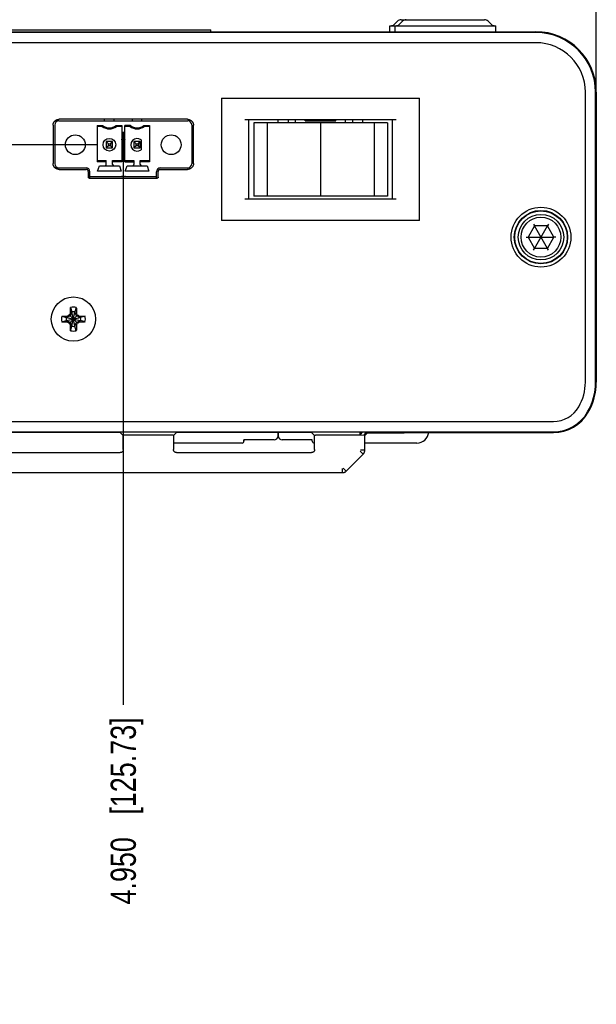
# Model space of a CAD drawing. Header units: inches. Extents: x 0 to 34, y 0 to 22.
# Tile 17 of 80: x 17.3 to 20.2, y 14.6 to 19.5. Entities that reach past the tile are written whole.
import ezdxf

# ---------------------------------------------------------------- set-up
doc = ezdxf.new("R2010")
doc.units = ezdxf.units.IN
doc.header["$LTSCALE"] = 1.87
doc.header["$MEASUREMENT"] = 0
doc.layers.get('0').update_dxf_attribs({"linetype": 'CONTINUOUS'})
doc.layers.add('DIMENSIONS', color=7, linetype='CONTINUOUS')
doc.styles.get("Standard").update_dxf_attribs({"font": 'txt', "width": 0.8})
doc.dimstyles.new('DIMSTYLE_1', dxfattribs={"dimtxt": 0.125, "dimasz": 0.18, "dimexe": 0.18, "dimexo": 0.0625, "dimgap": 0.09, "dimtad": 0, "dimtih": 1, "dimtoh": 1, "dimdec": 3, "dimzin": 4, "dimdsep": 46, "dimtxsty": 'STANDARD', "dimblk": '_FILLED', "dimblk1": '_FILLED', "dimblk2": '_FILLED', "dimcen": 0.09, "dimadec": 0, "dimazin": 0, "dimtp": 0.01, "dimtm": 0.01, "dimtfac": 1, "dimtdec": 3, "dimtofl": 0, "dimtmove": 0, "dimatfit": 3, "dimldrblk": '_FILLED', "dimfxl": 1, "dimtolj": 1, "dimtzin": 4, "dimarcsym": 0})
doc.dimstyles.new('DIMSTYLE_2', dxfattribs={"dimtxt": 0.125, "dimasz": 0.18, "dimexe": 0.18, "dimexo": 0.0625, "dimgap": 0.09, "dimtad": 0, "dimtih": 1, "dimtoh": 1, "dimdec": 3, "dimzin": 4, "dimdsep": 46, "dimtxsty": 'STANDARD', "dimblk": '_FILLED', "dimblk1": '_FILLED', "dimblk2": '_FILLED', "dimcen": 0.09, "dimadec": 0, "dimazin": 0, "dimtp": 0.01, "dimtm": 0.01, "dimtfac": 1, "dimtdec": 3, "dimtofl": 0, "dimtmove": 0, "dimatfit": 3, "dimldrblk": '_FILLED', "dimfxl": 1, "dimtolj": 1, "dimtzin": 4, "dimarcsym": 0})

# ---------------------------------------------------------------- blocks, each defined once
blk = doc.blocks.new('*D23')
at = {"layer": 'DIMENSIONS', "color": 2, "linetype": 'CONTINUOUS'}
for p, q in [((12.4111, 18.9244), (12.1645, 18.9244)), ((12.5664, 18.8419), (12.4111, 18.9244)), ((17.6706, 18.8419), (12.5664, 18.8419))]:
    blk.add_line(p, q, dxfattribs=at)
at = {"layer": 'DIMENSIONS', "color": 2, "linetype": 'CONTINUOUS', "insert": (12.102, 18.9869), "char_height": 0.125, "width": 1.225, "attachment_point": 3, "line_spacing_factor": 0.9}
blk.add_mtext('.561{\\Ftxt.shx;\\W1.000000;\\H0.125000; }[14.25]', dxfattribs=at)
blk = doc.blocks.new('_FILLED')
at = {"color": 0, "linetype": 'BYBLOCK'}
blk.add_solid([(0, 0), (-1, 0.174), (-1, -0.174)], dxfattribs=at)
blk = doc.blocks.new('*D26')
at = {"layer": 'DIMENSIONS', "color": 2, "linetype": 'CONTINUOUS'}
blk.add_line((17.802, 18.9057), (17.802, 16.0605), dxfattribs=at)
at = {"layer": 'DIMENSIONS', "color": 2, "linetype": 'CONTINUOUS', "insert": (17.7395, 15.998), "char_height": 0.125, "width": 1.425, "attachment_point": 3, "rotation": 90, "line_spacing_factor": 0.9}
blk.add_mtext('4.950{\\Ftxt.shx;\\W1.000000;\\H0.125000; }[125.73]', dxfattribs=at)
blk = doc.blocks.new('*D27')
at = {"layer": 'DIMENSIONS', "color": 2, "linetype": 'CONTINUOUS'}
for p, q in [((12.852, 18.4455), (12.852, 20.278)), ((20.152, 18.4455), (20.152, 20.278)), ((12.852, 20.153), (15.3885, 20.153)), ((20.152, 20.153), (17.1385, 20.153))]:
    blk.add_line(p, q, dxfattribs=at)
at = {"layer": 'DIMENSIONS', "color": 2, "linetype": 'CONTINUOUS', "xscale": 0.18, "yscale": 0.18, "zscale": 0.18, "rotation": 180}
blk.add_blockref('_FILLED', (12.852, 20.153), dxfattribs=at)
at = {"layer": 'DIMENSIONS', "color": 2, "linetype": 'CONTINUOUS', "xscale": 0.18, "yscale": 0.18, "zscale": 0.18}
blk.add_blockref('_FILLED', (20.152, 20.153), dxfattribs=at)
at = {"layer": 'DIMENSIONS', "color": 2, "linetype": 'CONTINUOUS', "insert": (16.2635, 20.2155), "char_height": 0.125, "width": 1.625, "attachment_point": 2, "line_spacing_factor": 0.9}
blk.add_mtext('(7.300{\\Ftxt.shx;\\W1.000000;\\H0.125000; }[185.42])', dxfattribs=at)

msp = doc.modelspace()

# ---------------------------------------------------------------- linework, layer by layer
at = {"color": 7, "linetype": 'CONTINUOUS'}
for p, q in [((19.1823, 19.463), (19.5966, 19.463)), ((19.127, 19.433), (19.652, 19.433)), ((19.127, 19.403), (19.127, 19.433)), ((19.1646, 19.4556), (19.1493, 19.4403)), ((19.152, 19.403), (19.152, 19.433)), ((19.1896, 19.4556), (19.1743, 19.4403)), ((19.6143, 19.4556), (19.6296, 19.4403)), ((19.652, 19.403), (19.652, 19.433)), ((13.152, 19.403), (19.852, 19.403)), ((19.852, 19.3995), (13.152, 19.3995)), ((14.767, 19.413), (18.237, 19.413)), ((18.237, 19.403), (18.237, 19.413)), ((19.852, 19.3486), (13.152, 19.3486)), ((18.29, 19.0725), (19.274, 19.0725)), ((18.29, 19.0725), (18.29, 18.4655)), ((19.274, 18.4655), (19.274, 19.0725)), ((20.0976, 17.663), (20.0976, 19.103)), ((20.1485, 17.663), (20.1485, 19.103)), ((20.152, 19.103), (20.152, 17.663)), ((17.4532, 18.9385), (17.4532, 18.7491)), ((17.4614, 18.9403), (17.4614, 18.7474)), ((17.4811, 18.96), (18.1228, 18.96)), ((18.1211, 18.9682), (17.4828, 18.9682)), ((17.672, 18.9377), (17.6994, 18.9377)), ((17.672, 18.9377), (17.672, 18.7578)), ((17.6976, 18.9324), (17.672, 18.9324)), ((17.7094, 18.96), (17.7094, 18.9682)), ((17.7567, 18.96), (17.7567, 18.9682)), ((17.7667, 18.9377), (17.7941, 18.9377)), ((17.7941, 18.9324), (17.7685, 18.9324)), ((17.7941, 18.9377), (17.7941, 18.7578)), ((17.8372, 18.9377), (17.8098, 18.9377)), ((17.8098, 18.7578), (17.8098, 18.9377)), ((17.8354, 18.9324), (17.8098, 18.9324)), ((17.8472, 18.96), (17.8472, 18.9682)), ((17.8945, 18.96), (17.8945, 18.9682)), ((17.9045, 18.9377), (17.9319, 18.9377)), ((17.9319, 18.9324), (17.9063, 18.9324)), ((17.9319, 18.9377), (17.9319, 18.7578)), ((18.1425, 18.9403), (18.1425, 18.7474)), ((18.1507, 18.7491), (18.1507, 18.9385)), ((18.406, 18.9665), (19.158, 18.9665)), ((18.426, 18.5715), (18.426, 18.9665)), ((19.114, 18.951), (18.45, 18.951)), ((18.45, 18.951), (18.45, 18.586)), ((18.5171, 18.951), (18.5171, 18.586)), ((18.572, 18.951), (18.572, 18.9665)), ((18.622, 18.951), (18.622, 18.9665)), ((18.658, 18.951), (18.658, 18.9665)), ((18.706, 18.96), (18.706, 18.9665)), ((18.706, 18.96), (18.858, 18.96)), ((18.757, 18.96), (18.757, 18.9665)), ((18.7825, 18.951), (18.7825, 18.586)), ((18.807, 18.96), (18.807, 18.9665)), ((18.858, 18.96), (18.858, 18.9665)), ((18.906, 18.951), (18.906, 18.9665)), ((18.942, 18.951), (18.942, 18.9665)), ((18.992, 18.951), (18.992, 18.9665)), ((19.0481, 18.951), (19.0481, 18.586)), ((19.114, 18.951), (19.114, 18.586)), ((19.138, 18.9665), (19.138, 18.5715)), ((17.7488, 18.8576), (17.7173, 18.8576)), ((17.7173, 18.8576), (17.7173, 18.8261)), ((17.7173, 18.8576), (17.7279, 18.8471)), ((17.7279, 18.8367), (17.7173, 18.8261)), ((17.7279, 18.8471), (17.7383, 18.8471)), ((17.7279, 18.8367), (17.7279, 18.8471)), ((17.7383, 18.8367), (17.7279, 18.8367)), ((17.7383, 18.8471), (17.7488, 18.8576)), ((17.7383, 18.8471), (17.7383, 18.8367)), ((17.7488, 18.8261), (17.7383, 18.8367)), ((17.7488, 18.8261), (17.7488, 18.8576)), ((17.7946, 18.8694), (17.8093, 18.8694)), ((17.802, 18.8419), (17.7946, 18.8694)), ((17.8093, 18.8694), (17.802, 18.8419)), ((17.8866, 18.8576), (17.8551, 18.8576)), ((17.8551, 18.8576), (17.8551, 18.8261)), ((17.8551, 18.8576), (17.8657, 18.8471)), ((17.8657, 18.8367), (17.8551, 18.8261)), ((17.8657, 18.8471), (17.876, 18.8471)), ((17.8657, 18.8367), (17.8657, 18.8471)), ((17.876, 18.8367), (17.8657, 18.8367)), ((17.876, 18.8471), (17.8866, 18.8576)), ((17.876, 18.8471), (17.876, 18.8367)), ((17.8866, 18.8261), (17.876, 18.8367)), ((17.8866, 18.8261), (17.8866, 18.8576)), ((17.8905, 18.8664), (17.8905, 18.8173)), ((17.7173, 18.8261), (17.7488, 18.8261)), ((17.8551, 18.8261), (17.8866, 18.8261)), ((17.672, 18.7631), (17.7173, 18.7631)), ((17.7173, 18.7578), (17.672, 18.7578)), ((17.6744, 18.71), (17.6836, 18.7367)), ((17.6836, 18.7367), (17.7825, 18.7367)), ((17.7173, 18.7446), (17.7173, 18.7631)), ((17.7488, 18.7631), (17.7941, 18.7631)), ((17.7488, 18.7446), (17.7488, 18.7631)), ((17.7941, 18.7578), (17.7488, 18.7578)), ((17.7825, 18.7367), (17.7917, 18.71)), ((17.8098, 18.7631), (17.8551, 18.7631)), ((17.8098, 18.7578), (17.8551, 18.7578)), ((17.8122, 18.71), (17.8214, 18.7367)), ((17.8214, 18.7367), (17.9203, 18.7367)), ((17.8551, 18.7631), (17.8551, 18.7446)), ((17.8866, 18.7631), (17.9319, 18.7631)), ((17.8866, 18.7446), (17.8866, 18.7631)), ((17.9319, 18.7578), (17.8866, 18.7578)), ((17.9203, 18.7367), (17.9295, 18.71)), ((17.4811, 18.7277), (17.6169, 18.7277)), ((17.4828, 18.7194), (17.6184, 18.7194)), ((17.6284, 18.7094), (17.6284, 18.6811)), ((17.6366, 18.6761), (17.6366, 18.708)), ((17.6366, 18.6844), (17.9673, 18.6844)), ((17.7917, 18.71), (17.6744, 18.71)), ((17.7941, 18.6883), (17.7941, 18.6844)), ((17.8098, 18.6883), (17.8098, 18.6844)), ((17.9295, 18.71), (17.8122, 18.71)), ((17.9673, 18.6761), (17.9673, 18.708)), ((17.9755, 18.6811), (17.9755, 18.7094)), ((17.9855, 18.7194), (18.1211, 18.7194)), ((17.987, 18.7277), (18.1228, 18.7277)), ((17.6334, 18.6761), (17.9705, 18.6761)), ((19.114, 18.586), (18.45, 18.586)), ((19.158, 18.5715), (18.406, 18.5715)), ((19.274, 18.4655), (18.29, 18.4655)), ((19.8449, 18.4385), (19.8128, 18.383)), ((19.8401, 18.4469), (19.8449, 18.4385)), ((19.909, 18.4385), (19.8449, 18.4385)), ((19.8449, 18.3274), (19.909, 18.4385)), ((19.909, 18.3274), (19.8449, 18.4385)), ((19.9138, 18.4469), (19.909, 18.4385)), ((19.9411, 18.383), (19.909, 18.4385)), ((19.8032, 18.383), (19.8128, 18.383)), ((19.8128, 18.383), (19.9411, 18.383)), ((19.8128, 18.383), (19.8449, 18.3274)), ((19.909, 18.3274), (19.9411, 18.383)), ((19.9507, 18.383), (19.9411, 18.383)), ((19.8401, 18.3191), (19.8449, 18.3274)), ((19.909, 18.3274), (19.8449, 18.3274)), ((19.9138, 18.3191), (19.909, 18.3274)), ((17.5314, 17.9947), (17.5341, 17.9963)), ((17.5341, 17.9963), (17.5357, 17.999)), ((17.5748, 17.9556), (17.5341, 17.9963)), ((17.5341, 17.9556), (17.5748, 17.9963)), ((17.5472, 18.0085), (17.5379, 17.9925)), ((17.5392, 18.005), (17.5472, 18.0085)), ((17.5402, 18.0334), (17.5472, 18.0114)), ((17.5472, 18.0114), (17.5472, 18.0085)), ((17.5472, 17.9406), (17.5617, 18.0114)), ((17.5617, 17.9406), (17.5472, 18.0114)), ((17.5472, 17.9435), (17.5617, 18.0085)), ((17.5617, 17.9435), (17.5472, 18.0085)), ((17.5687, 18.0334), (17.5617, 18.0114)), ((17.5617, 18.0085), (17.5617, 18.0114)), ((17.5617, 18.0085), (17.5697, 18.005)), ((17.571, 17.9925), (17.5617, 18.0085)), ((17.5732, 17.999), (17.5748, 17.9963)), ((17.5748, 17.9963), (17.5775, 17.9947)), ((17.497, 17.9902), (17.5191, 17.9833)), ((17.497, 17.9617), (17.5191, 17.9687)), ((17.5191, 17.9687), (17.5899, 17.9833)), ((17.522, 17.9833), (17.5191, 17.9833)), ((17.5191, 17.9833), (17.5899, 17.9687)), ((17.5191, 17.9687), (17.522, 17.9687)), ((17.5379, 17.9925), (17.522, 17.9833)), ((17.522, 17.9833), (17.5254, 17.9912)), ((17.522, 17.9687), (17.5869, 17.9833)), ((17.522, 17.9833), (17.5869, 17.9687)), ((17.522, 17.9687), (17.5379, 17.9595)), ((17.5254, 17.9607), (17.522, 17.9687)), ((17.5341, 17.9556), (17.5314, 17.9572)), ((17.5357, 17.9529), (17.5341, 17.9556)), ((17.5379, 17.9595), (17.5472, 17.9435)), ((17.5392, 17.947), (17.5472, 17.9435)), ((17.5617, 17.9435), (17.571, 17.9595)), ((17.5697, 17.947), (17.5617, 17.9435)), ((17.5869, 17.9833), (17.571, 17.9925)), ((17.571, 17.9595), (17.5869, 17.9687)), ((17.5748, 17.9556), (17.5732, 17.9529)), ((17.5775, 17.9572), (17.5748, 17.9556)), ((17.5835, 17.9912), (17.5869, 17.9833)), ((17.5869, 17.9687), (17.5835, 17.9607)), ((17.5899, 17.9833), (17.5869, 17.9833)), ((17.5869, 17.9687), (17.5899, 17.9687)), ((17.6119, 17.9902), (17.5899, 17.9833)), ((17.6119, 17.9617), (17.5899, 17.9687)), ((17.5402, 17.9185), (17.5472, 17.9406)), ((17.5472, 17.9435), (17.5472, 17.9406)), ((17.5617, 17.9406), (17.5617, 17.9435)), ((17.5687, 17.9185), (17.5617, 17.9406)), ((13.0654, 17.4673), (19.9386, 17.4673)), ((13.0654, 17.4165), (19.9386, 17.4165)), ((17.7875, 17.413), (17.1164, 17.413)), ((17.7872, 17.4132), (17.7893, 17.4153)), ((17.8022, 17.3982), (17.7872, 17.4132)), ((17.8193, 17.4158), (18.0346, 17.4158)), ((18.0517, 17.3982), (18.0667, 17.4132)), ((18.0646, 17.4153), (18.0667, 17.4132)), ((18.7372, 17.413), (18.0664, 17.413)), ((18.571, 17.413), (18.571, 17.396)), ((18.571, 17.396), (18.571, 17.413)), ((18.5719, 17.396), (18.5719, 17.413)), ((18.737, 17.4132), (18.7391, 17.4153)), ((18.7522, 17.398), (18.737, 17.4132)), ((18.7693, 17.4158), (18.9781, 17.4158)), ((18.9781, 17.4006), (18.9781, 17.4158)), ((18.9781, 17.4158), (18.9909, 17.4158)), ((18.9802, 17.4005), (18.9909, 17.4158)), ((18.9909, 17.4158), (19.0095, 17.4154)), ((18.9988, 17.4002), (19.0095, 17.4154)), ((18.9997, 17.4), (19.015, 17.4152)), ((19.0016, 17.3981), (19.0168, 17.4134)), ((19.0095, 17.4154), (19.015, 17.4152)), ((19.015, 17.4152), (19.0168, 17.4134)), ((19.0153, 17.4117), (19.1979, 17.4117)), ((19.0165, 17.413), (19.9386, 17.413)), ((17.8022, 17.3982), (17.8043, 17.4003)), ((17.8022, 17.3277), (17.8022, 17.3982)), ((17.8193, 17.4008), (18.0346, 17.4008)), ((18.0496, 17.4003), (18.0517, 17.3982)), ((18.0517, 17.3982), (18.0517, 17.3277)), ((18.3919, 17.3606), (18.0517, 17.3606)), ((18.5513, 17.3763), (18.4017, 17.3763)), ((18.4017, 17.3763), (18.4017, 17.3704)), ((18.4017, 17.3704), (18.4017, 17.3763)), ((18.4017, 17.3704), (18.4017, 17.3704)), ((18.571, 17.396), (18.571, 17.396)), ((18.7412, 17.3763), (18.5916, 17.3763)), ((18.7412, 17.3704), (18.7412, 17.3763)), ((18.7522, 17.3606), (18.751, 17.3606)), ((18.7522, 17.398), (18.7543, 17.4001)), ((18.7522, 17.3277), (18.7522, 17.398)), ((18.7693, 17.4006), (18.9781, 17.4006)), ((18.9781, 17.4006), (18.9802, 17.4005)), ((18.9802, 17.4005), (18.9988, 17.4002)), ((18.9988, 17.4002), (18.9997, 17.4)), ((18.9997, 17.4), (19.0016, 17.3981)), ((19.0016, 17.3981), (19.0059, 17.4024)), ((19.0016, 17.3981), (19.0016, 17.3981)), ((19.0016, 17.3235), (19.0016, 17.3981)), ((19.2609, 17.3606), (19.0016, 17.3606)), ((17.1167, 17.3127), (17.7872, 17.3127)), ((17.7877, 17.3127), (17.7872, 17.3127)), ((17.7883, 17.3127), (17.7877, 17.3127)), ((17.7888, 17.3128), (17.7883, 17.3127)), ((17.7894, 17.3129), (17.7888, 17.3128)), ((17.7899, 17.3129), (17.7894, 17.3129)), ((17.7904, 17.3131), (17.7899, 17.3129)), ((17.791, 17.3132), (17.7904, 17.3131)), ((17.7915, 17.3133), (17.791, 17.3132)), ((17.792, 17.3135), (17.7915, 17.3133)), ((17.7925, 17.3137), (17.792, 17.3135)), ((17.7941, 17.3144), (17.7936, 17.3141)), ((17.7946, 17.3146), (17.7941, 17.3144)), ((17.795, 17.3149), (17.7945, 17.3146)), ((17.7955, 17.3152), (17.795, 17.3149)), ((17.7959, 17.3155), (17.7955, 17.3152)), ((17.7964, 17.3158), (17.7959, 17.3155)), ((17.7968, 17.3162), (17.7964, 17.3158)), ((17.7972, 17.3165), (17.7968, 17.3162)), ((17.7976, 17.3169), (17.7972, 17.3165)), ((17.798, 17.3173), (17.7976, 17.3169)), ((17.7984, 17.3177), (17.798, 17.3173)), ((17.7988, 17.3181), (17.7984, 17.3177)), ((17.7991, 17.3186), (17.7988, 17.3181)), ((17.7994, 17.319), (17.7991, 17.3185)), ((17.7997, 17.3194), (17.7994, 17.319)), ((17.8, 17.3199), (17.7997, 17.3194)), ((17.8003, 17.3204), (17.8, 17.3199)), ((17.8006, 17.3209), (17.8003, 17.3204)), ((17.8008, 17.3214), (17.8006, 17.3209)), ((17.801, 17.3219), (17.8008, 17.3214)), ((17.8016, 17.3234), (17.8014, 17.3229)), ((17.8017, 17.324), (17.8016, 17.3234)), ((17.8019, 17.3245), (17.8017, 17.3239)), ((17.802, 17.325), (17.8019, 17.3245)), ((17.8021, 17.3256), (17.802, 17.325)), ((17.8022, 17.3267), (17.8021, 17.3261)), ((17.8021, 17.3261), (17.8021, 17.3256)), ((17.8022, 17.3277), (17.8022, 17.3272)), ((17.8022, 17.3272), (17.8022, 17.3267)), ((18.0517, 17.3272), (18.0517, 17.3277)), ((18.0517, 17.3267), (18.0517, 17.3272)), ((18.0518, 17.3261), (18.0517, 17.3267)), ((18.0518, 17.3256), (18.0518, 17.3261)), ((18.0519, 17.325), (18.0518, 17.3256)), ((18.052, 17.3245), (18.0519, 17.325)), ((18.0522, 17.3239), (18.052, 17.3245)), ((18.0523, 17.3234), (18.0522, 17.324)), ((18.0525, 17.3229), (18.0523, 17.3234)), ((18.0527, 17.3224), (18.0525, 17.3229)), ((18.0533, 17.3209), (18.0531, 17.3214)), ((18.0536, 17.3204), (18.0533, 17.3209)), ((18.0539, 17.3199), (18.0536, 17.3204)), ((18.0542, 17.3194), (18.0539, 17.3199)), ((18.0545, 17.319), (18.0542, 17.3194)), ((18.0548, 17.3185), (18.0545, 17.319)), ((18.0552, 17.3181), (18.0548, 17.3186)), ((18.0555, 17.3177), (18.0551, 17.3181)), ((18.0559, 17.3173), (18.0555, 17.3177)), ((18.0563, 17.3169), (18.0559, 17.3173)), ((18.0567, 17.3165), (18.0563, 17.3169)), ((18.0571, 17.3162), (18.0567, 17.3165)), ((18.0575, 17.3158), (18.0571, 17.3162)), ((18.058, 17.3155), (18.0575, 17.3158)), ((18.0584, 17.3152), (18.058, 17.3155)), ((18.0589, 17.3149), (18.0584, 17.3152)), ((18.0594, 17.3146), (18.0589, 17.3149)), ((18.0598, 17.3144), (18.0594, 17.3146)), ((18.0603, 17.3141), (18.0598, 17.3144)), ((18.0608, 17.3139), (18.0603, 17.3141)), ((18.0624, 17.3133), (18.0619, 17.3135)), ((18.0629, 17.3132), (18.0624, 17.3133)), ((18.0635, 17.3131), (18.0629, 17.3132)), ((18.064, 17.3129), (18.0635, 17.3131)), ((18.0646, 17.3129), (18.064, 17.3129)), ((18.0651, 17.3128), (18.0645, 17.3129)), ((18.0656, 17.3127), (18.0651, 17.3128)), ((18.0662, 17.3127), (18.0656, 17.3127)), ((18.0667, 17.3127), (18.0662, 17.3127)), ((18.0667, 17.3127), (18.7372, 17.3127)), ((18.7377, 17.3127), (18.7372, 17.3127)), ((18.7383, 17.3127), (18.7377, 17.3127)), ((18.7388, 17.3128), (18.7383, 17.3127)), ((18.7394, 17.3129), (18.7388, 17.3128)), ((18.7399, 17.3129), (18.7394, 17.3129)), ((18.7404, 17.3131), (18.7399, 17.3129)), ((18.741, 17.3132), (18.7404, 17.3131)), ((18.7415, 17.3133), (18.741, 17.3132)), ((18.742, 17.3135), (18.7415, 17.3133)), ((18.7425, 17.3137), (18.742, 17.3135)), ((18.7441, 17.3144), (18.7436, 17.3141)), ((18.7446, 17.3146), (18.7441, 17.3144)), ((18.745, 17.3149), (18.7445, 17.3146)), ((18.7455, 17.3152), (18.745, 17.3149)), ((18.7459, 17.3155), (18.7455, 17.3152)), ((18.7464, 17.3158), (18.7459, 17.3155)), ((18.7468, 17.3162), (18.7464, 17.3158)), ((18.7472, 17.3165), (18.7468, 17.3162)), ((18.7476, 17.3169), (18.7472, 17.3165)), ((18.748, 17.3173), (18.7476, 17.3169)), ((18.7484, 17.3177), (18.748, 17.3173)), ((18.7488, 17.3181), (18.7484, 17.3177)), ((18.7491, 17.3186), (18.7488, 17.3181)), ((18.7494, 17.319), (18.7491, 17.3185)), ((18.7497, 17.3194), (18.7494, 17.319)), ((18.75, 17.3199), (18.7497, 17.3194)), ((18.7503, 17.3204), (18.75, 17.3199)), ((18.7506, 17.3209), (18.7503, 17.3204)), ((18.7508, 17.3214), (18.7506, 17.3209)), ((18.751, 17.3219), (18.7508, 17.3214)), ((18.7516, 17.3234), (18.7514, 17.3229)), ((18.7517, 17.324), (18.7516, 17.3234)), ((18.7519, 17.3245), (18.7517, 17.3239)), ((18.752, 17.325), (18.7519, 17.3245)), ((18.7521, 17.3256), (18.752, 17.325)), ((18.7522, 17.3267), (18.7521, 17.3261)), ((18.7521, 17.3261), (18.7521, 17.3256)), ((18.7522, 17.3277), (18.7522, 17.3272)), ((18.7522, 17.3272), (18.7522, 17.3267)), ((18.9917, 17.3072), (18.9786, 17.3204)), ((18.9988, 17.3243), (18.9802, 17.3243)), ((18.9977, 17.3101), (18.9981, 17.3107)), ((18.9981, 17.3107), (18.9985, 17.3114)), ((18.9985, 17.3114), (18.9988, 17.3121)), ((18.9988, 17.3121), (18.9992, 17.3128)), ((18.9992, 17.3128), (18.9995, 17.3136)), ((18.9995, 17.3135), (18.9998, 17.3143)), ((18.9998, 17.3143), (19.0001, 17.315)), ((19.0001, 17.315), (19.0004, 17.3158)), ((19.0004, 17.3158), (19.0006, 17.3165)), ((19.0006, 17.3165), (19.0008, 17.3173)), ((19.0008, 17.3173), (19.001, 17.3181)), ((19.001, 17.3181), (19.0011, 17.3188)), ((19.0011, 17.3188), (19.0013, 17.3196)), ((19.0013, 17.3196), (19.0014, 17.3204)), ((19.0014, 17.3204), (19.0015, 17.3212)), ((19.0015, 17.3212), (19.0015, 17.322)), ((18.9091, 17.2207), (18.9942, 17.3058)), ((18.9947, 17.3063), (18.9947, 17.3063)), ((18.9953, 17.3069), (18.9958, 17.3075)), ((18.9958, 17.3075), (18.9963, 17.3081)), ((18.9963, 17.3081), (18.9968, 17.3088)), ((18.9968, 17.3087), (18.9972, 17.3094)), ((18.9972, 17.3094), (18.9977, 17.3101)), ((14.1125, 17.2134), (18.8914, 17.2134)), ((18.8907, 17.2161), (18.8907, 17.2347)), ((18.8914, 17.2134), (18.8921, 17.2134)), ((18.8921, 17.2134), (18.8929, 17.2134)), ((18.8929, 17.2134), (18.8937, 17.2135)), ((18.8937, 17.2135), (18.8945, 17.2135)), ((18.8945, 17.2135), (18.8953, 17.2137)), ((18.9077, 17.2232), (18.8946, 17.2363)), ((18.8953, 17.2137), (18.8961, 17.2138)), ((18.8961, 17.2138), (18.8969, 17.2139)), ((18.8968, 17.2139), (18.8976, 17.2141)), ((18.8976, 17.2141), (18.8984, 17.2143)), ((18.8984, 17.2143), (18.8992, 17.2146)), ((18.8991, 17.2146), (18.8999, 17.2148)), ((18.8999, 17.2148), (18.9006, 17.2151)), ((18.9006, 17.2151), (18.9014, 17.2154)), ((18.9014, 17.2154), (18.9021, 17.2157)), ((18.9021, 17.2157), (18.9028, 17.2161)), ((18.9028, 17.2161), (18.9035, 17.2165)), ((18.9035, 17.2165), (18.9042, 17.2168)), ((18.9042, 17.2168), (18.9049, 17.2173)), ((18.9049, 17.2173), (18.9055, 17.2177)), ((18.9055, 17.2177), (18.9062, 17.2182)), ((18.9062, 17.2182), (18.9068, 17.2186)), ((18.9068, 17.2186), (18.9074, 17.2191)), ((18.9074, 17.2191), (18.908, 17.2196)), ((18.9086, 17.2202), (18.9091, 17.2207))]:
    msp.add_line(p, q, dxfattribs=at)
for points in [[(17.4532, 18.9385), (17.4532, 18.9394), (17.4532, 18.9403), (17.4533, 18.9412), (17.4534, 18.9421), (17.4535, 18.943), (17.4537, 18.9439), (17.4538, 18.9448), (17.4541, 18.9457), (17.4543, 18.9466), (17.4545, 18.9475), (17.4548, 18.9484), (17.4552, 18.9492), (17.4555, 18.9501), (17.4559, 18.9509), (17.4563, 18.9517), (17.4567, 18.9525), (17.4571, 18.9533), (17.4576, 18.9541), (17.4581, 18.9549), (17.4586, 18.9557), (17.4592, 18.9564), (17.4597, 18.9571), (17.4603, 18.9578), (17.4609, 18.9585), (17.4615, 18.9592), (17.4622, 18.9598), (17.4629, 18.9605), (17.4635, 18.9611), (17.4643, 18.9617), (17.465, 18.9622), (17.4657, 18.9628), (17.4665, 18.9633), (17.4672, 18.9638), (17.468, 18.9642), (17.4688, 18.9647), (17.4696, 18.9651), (17.4705, 18.9655), (17.4713, 18.9659), (17.4722, 18.9662), (17.473, 18.9665), (17.4739, 18.9668), (17.4748, 18.9671), (17.4757, 18.9673), (17.4766, 18.9675), (17.4775, 18.9677), (17.4784, 18.9679), (17.4793, 18.968), (17.4802, 18.9681), (17.4811, 18.9682), (17.482, 18.9682), (17.4828, 18.9682)], [(18.1211, 18.9682), (18.1219, 18.9682), (18.1228, 18.9682), (18.1237, 18.9681), (18.1246, 18.968), (18.1256, 18.9679), (18.1265, 18.9677), (18.1274, 18.9675), (18.1283, 18.9673), (18.1291, 18.9671), (18.13, 18.9668), (18.1309, 18.9665), (18.1318, 18.9662), (18.1326, 18.9659), (18.1334, 18.9655), (18.1343, 18.9651), (18.1351, 18.9647), (18.1359, 18.9642), (18.1367, 18.9638), (18.1374, 18.9633), (18.1382, 18.9628), (18.1389, 18.9622), (18.1397, 18.9617), (18.1404, 18.9611), (18.1411, 18.9605), (18.1417, 18.9598), (18.1424, 18.9592), (18.143, 18.9585), (18.1436, 18.9578), (18.1442, 18.9571), (18.1448, 18.9564), (18.1453, 18.9557), (18.1458, 18.9549), (18.1463, 18.9541), (18.1468, 18.9533), (18.1472, 18.9525), (18.1476, 18.9517), (18.148, 18.9509), (18.1484, 18.9501), (18.1488, 18.9492), (18.1491, 18.9483), (18.1494, 18.9475), (18.1496, 18.9466), (18.1499, 18.9457), (18.1501, 18.9448), (18.1502, 18.9439), (18.1504, 18.943), (18.1505, 18.9421), (18.1506, 18.9412), (18.1507, 18.9403), (18.1507, 18.9394), (18.1507, 18.9385)], [(17.4828, 18.7194), (17.482, 18.7195), (17.4811, 18.7195), (17.4802, 18.7196), (17.4793, 18.7197), (17.4783, 18.7198), (17.4774, 18.7199), (17.4765, 18.7201), (17.4756, 18.7203), (17.4748, 18.7206), (17.4739, 18.7208), (17.473, 18.7211), (17.4722, 18.7214), (17.4713, 18.7218), (17.4705, 18.7222), (17.4696, 18.7225), (17.4688, 18.723), (17.468, 18.7234), (17.4672, 18.7239), (17.4665, 18.7244), (17.4657, 18.7249), (17.465, 18.7254), (17.4642, 18.726), (17.4635, 18.7266), (17.4629, 18.7272), (17.4622, 18.7278), (17.4615, 18.7285), (17.4609, 18.7291), (17.4603, 18.7298), (17.4597, 18.7305), (17.4591, 18.7313), (17.4586, 18.732), (17.4581, 18.7328), (17.4576, 18.7335), (17.4571, 18.7343), (17.4567, 18.7351), (17.4563, 18.7359), (17.4559, 18.7367), (17.4555, 18.7376), (17.4552, 18.7384), (17.4548, 18.7393), (17.4545, 18.7402), (17.4543, 18.7411), (17.454, 18.7419), (17.4538, 18.7428), (17.4537, 18.7437), (17.4535, 18.7446), (17.4534, 18.7455), (17.4533, 18.7465), (17.4532, 18.7474), (17.4532, 18.7483), (17.4532, 18.7491)], [(18.1507, 18.7491), (18.1507, 18.7483), (18.1507, 18.7474), (18.1506, 18.7465), (18.1505, 18.7455), (18.1504, 18.7446), (18.1502, 18.7437), (18.1501, 18.7428), (18.1499, 18.7419), (18.1496, 18.741), (18.1494, 18.7402), (18.1491, 18.7393), (18.1488, 18.7384), (18.1484, 18.7376), (18.148, 18.7368), (18.1476, 18.7359), (18.1472, 18.7351), (18.1468, 18.7343), (18.1463, 18.7335), (18.1458, 18.7327), (18.1453, 18.732), (18.1448, 18.7312), (18.1442, 18.7305), (18.1436, 18.7298), (18.143, 18.7291), (18.1424, 18.7285), (18.1417, 18.7278), (18.1411, 18.7272), (18.1404, 18.7266), (18.1397, 18.726), (18.1389, 18.7254), (18.1382, 18.7249), (18.1374, 18.7244), (18.1367, 18.7239), (18.1359, 18.7234), (18.1351, 18.723), (18.1343, 18.7225), (18.1334, 18.7222), (18.1326, 18.7218), (18.1317, 18.7214), (18.1309, 18.7211), (18.13, 18.7208), (18.1291, 18.7206), (18.1282, 18.7203), (18.1273, 18.7201), (18.1265, 18.7199), (18.1256, 18.7198), (18.1246, 18.7197), (18.1237, 18.7196), (18.1228, 18.7195), (18.1219, 18.7195), (18.1211, 18.7194)], [(17.6284, 18.7094), (17.6284, 18.7098), (17.6283, 18.7102), (17.6283, 18.7106), (17.6282, 18.711), (17.6282, 18.7114), (17.6281, 18.7118), (17.628, 18.7122), (17.6279, 18.7126), (17.6277, 18.7129), (17.6276, 18.7133), (17.6274, 18.7137), (17.6272, 18.7141), (17.627, 18.7144), (17.6268, 18.7148), (17.6266, 18.7151), (17.6264, 18.7154), (17.6261, 18.7158), (17.6259, 18.7161), (17.6256, 18.7164), (17.6253, 18.7167), (17.625, 18.7169), (17.6247, 18.7172), (17.6244, 18.7175), (17.624, 18.7177), (17.6237, 18.7179), (17.6233, 18.7181), (17.623, 18.7183), (17.6226, 18.7185), (17.6222, 18.7187), (17.6219, 18.7188), (17.6215, 18.7189), (17.6211, 18.7191), (17.6207, 18.7192), (17.6203, 18.7193), (17.6199, 18.7193), (17.6195, 18.7194), (17.6191, 18.7194), (17.6187, 18.7194), (17.6184, 18.7194)], [(17.6334, 18.6761), (17.6332, 18.6761), (17.6329, 18.6762), (17.6327, 18.6762), (17.6325, 18.6762), (17.6322, 18.6763), (17.632, 18.6763), (17.6318, 18.6764), (17.6315, 18.6765), (17.6313, 18.6766), (17.6311, 18.6767), (17.6309, 18.6768), (17.6307, 18.6769), (17.6305, 18.6771), (17.6303, 18.6772), (17.6301, 18.6774), (17.6299, 18.6775), (17.6297, 18.6777), (17.6296, 18.6779), (17.6294, 18.6781), (17.6293, 18.6782), (17.6291, 18.6784), (17.629, 18.6787), (17.6289, 18.6789), (17.6288, 18.6791), (17.6287, 18.6793), (17.6286, 18.6795), (17.6286, 18.6798), (17.6285, 18.68), (17.6284, 18.6802), (17.6284, 18.6805), (17.6284, 18.6807), (17.6284, 18.681), (17.6284, 18.6811)], [(17.9755, 18.6811), (17.9755, 18.681), (17.9755, 18.6807), (17.9755, 18.6805), (17.9755, 18.6802), (17.9754, 18.68), (17.9754, 18.6798), (17.9753, 18.6795), (17.9752, 18.6793), (17.9751, 18.6791), (17.975, 18.6789), (17.9749, 18.6787), (17.9748, 18.6785), (17.9746, 18.6783), (17.9745, 18.6781), (17.9743, 18.6779), (17.9742, 18.6777), (17.974, 18.6775), (17.9738, 18.6774), (17.9736, 18.6772), (17.9734, 18.6771), (17.9732, 18.6769), (17.973, 18.6768), (17.9728, 18.6767), (17.9726, 18.6766), (17.9724, 18.6765), (17.9722, 18.6764), (17.9719, 18.6763), (17.9717, 18.6763), (17.9714, 18.6762), (17.9712, 18.6762), (17.971, 18.6762), (17.9707, 18.6761), (17.9705, 18.6761)], [(17.9855, 18.7194), (17.9852, 18.7194), (17.9848, 18.7194), (17.9844, 18.7194), (17.984, 18.7193), (17.9836, 18.7193), (17.9832, 18.7192), (17.9828, 18.7191), (17.9824, 18.7189), (17.982, 18.7188), (17.9817, 18.7187), (17.9813, 18.7185), (17.9809, 18.7183), (17.9806, 18.7181), (17.9802, 18.7179), (17.9799, 18.7177), (17.9795, 18.7175), (17.9792, 18.7172), (17.9789, 18.7169), (17.9786, 18.7167), (17.9783, 18.7164), (17.9781, 18.7161), (17.9778, 18.7158), (17.9775, 18.7154), (17.9773, 18.7151), (17.9771, 18.7148), (17.9769, 18.7144), (17.9767, 18.7141), (17.9765, 18.7137), (17.9763, 18.7133), (17.9762, 18.7129), (17.976, 18.7126), (17.9759, 18.7122), (17.9758, 18.7118), (17.9757, 18.7114), (17.9757, 18.711), (17.9756, 18.7106), (17.9756, 18.7102), (17.9756, 18.7098), (17.9755, 18.7094)], [(19.0059, 17.4024), (19.011, 17.4075), (19.0125, 17.4089), (19.0139, 17.4104), (19.0154, 17.4119), (19.0169, 17.4133)], [(17.7936, 17.3141), (17.7931, 17.3139), (17.7925, 17.3137)], [(17.8014, 17.3229), (17.8012, 17.3224), (17.801, 17.3219)], [(18.0531, 17.3214), (18.0529, 17.3219), (18.0527, 17.3224)], [(18.0619, 17.3135), (18.0614, 17.3137), (18.0608, 17.3139)], [(18.7436, 17.3141), (18.7431, 17.3139), (18.7425, 17.3137)], [(18.7514, 17.3229), (18.7512, 17.3224), (18.751, 17.3219)], [(19.0015, 17.322), (19.0016, 17.3228), (19.0016, 17.3235)], [(18.9942, 17.3058), (18.9947, 17.3063), (18.9953, 17.3069)], [(18.908, 17.2196), (18.9086, 17.2202), (18.9091, 17.2207)]]:
    msp.add_lwpolyline(points, dxfattribs=at)
for centre, radius in [((17.5638, 18.8419), 0.0492), ((18.0401, 18.8419), 0.0492), ((17.7331, 18.8419), 0.0315), ((19.877, 18.383), 0.1485), ((19.877, 18.383), 0.1326), ((19.877, 18.383), 0.1304), ((19.877, 18.383), 0.113), ((19.877, 18.383), 0.099), ((17.5545, 17.976), 0.1102)]:
    msp.add_circle(centre, radius, dxfattribs=at)
for centre, radius, start, end in [((19.1823, 19.438), 0.025, 90, 135), ((19.2073, 19.438), 0.025, 90, 135), ((19.5966, 19.438), 0.025, 45, 90), ((19.1316, 19.458), 0.025, 270, 315), ((19.1566, 19.458), 0.025, 270, 315), ((19.6473, 19.458), 0.025, 225, 270), ((19.852, 19.103), 0.3, 0, 90), ((19.852, 19.103), 0.2965, 0, 90), ((19.852, 19.103), 0.2456, 0, 90), ((17.4811, 18.9403), 0.0197, 90, 180), ((18.0268, 18.8228), 0.3469, 160.6583, 161.5789), ((17.7331, 18.9797), 0.0591, 233.1301, 306.8699), ((17.7331, 18.9797), 0.0538, 231.2958, 308.7042), ((17.4393, 18.8228), 0.3469, 18.4211, 19.3417), ((18.1676, 18.8217), 0.3502, 160.6625, 161.5747), ((17.8709, 18.9797), 0.0591, 233.1301, 306.8699), ((17.8709, 18.9797), 0.0538, 231.2958, 308.7042), ((17.5771, 18.8228), 0.3469, 18.4211, 19.3417), ((18.1228, 18.9403), 0.0197, 0, 90), ((17.8709, 18.8419), 0.0315, 51.3178, 308.6822), ((17.4811, 18.7474), 0.0197, 180, 270), ((17.7094, 18.7446), 0.00787, 270, 360), ((17.7567, 18.7446), 0.00787, 180, 270), ((17.8472, 18.7446), 0.00787, 270, 360), ((17.8945, 18.7446), 0.00787, 180, 270), ((18.1228, 18.7474), 0.0197, 270, 360), ((17.6169, 18.708), 0.0197, 0, 90), ((17.987, 18.708), 0.0197, 90, 180), ((19.4215, 16.9009), 2.1823, 149.6067, 149.7872), ((17.5545, 17.976), 0.0591, 76.0606, 103.9394), ((17.5545, 17.976), 0.0361, 78.3738, 101.6262), ((15.7602, 16.9435), 2.0979, 30.2091, 30.3969), ((17.5544, 17.976), 0.0591, 166.0607, 193.9393), ((17.5545, 17.976), 0.0361, 168.3738, 191.6262), ((18.5869, 16.1818), 2.0979, 120.2091, 120.3969), ((18.6295, 19.8431), 2.1823, 239.6067, 239.7872), ((19.3487, 19.0085), 2.0979, 210.2091, 210.3969), ((15.6874, 19.051), 2.1823, 329.6067, 329.7872), ((16.4794, 16.1089), 2.1823, 59.6067, 59.7872), ((16.522, 19.7702), 2.0979, 300.2091, 300.3969), ((17.5545, 17.976), 0.0361, 348.3738, 11.6262), ((17.5545, 17.976), 0.0591, 346.0607, 13.9393), ((17.5545, 17.9759), 0.0591, 256.0606, 283.9394), ((17.5545, 17.976), 0.0361, 258.3738, 281.6262), ((19.852, 17.663), 0.2456, 330, 360), ((19.852, 17.663), 0.2965, 330, 360), ((19.852, 17.663), 0.3, 330, 360), ((19.9386, 17.613), 0.1456, 270, 330), ((19.9386, 17.613), 0.1965, 270, 330), ((19.9386, 17.613), 0.2, 270, 330), ((19.1979, 17.4196), 0.00787, 270, 302.3224), ((19.2609, 17.4196), 0.0591, 270, 353.5308), ((18.3919, 17.3704), 0.00984, 270, 360), ((18.5513, 17.396), 0.0197, 270, 360), ((18.5916, 17.396), 0.0197, 180, 270), ((18.751, 17.3704), 0.00984, 180, 270)]:
    msp.add_arc(centre, radius, start, end, dxfattribs=at)
for points, knots in [([(17.5392, 18.005), (17.5392, 18.0074), (17.5393, 18.0123), (17.5396, 18.0195), (17.5398, 18.0265), (17.5401, 18.0311), (17.5402, 18.0334)], [0, 0, 0, 0, 0.257991, 0.511692, 0.759545, 1, 1, 1, 1]), ([(17.5687, 18.0334), (17.5688, 18.0311), (17.5691, 18.0265), (17.5694, 18.0195), (17.5696, 18.0123), (17.5697, 18.0074), (17.5697, 18.005)], [0, 0, 0, 0, 0.240455, 0.488307, 0.742009, 1, 1, 1, 1]), ([(17.497, 17.9902), (17.4993, 17.9903), (17.5039, 17.9906), (17.511, 17.9909), (17.5182, 17.9911), (17.523, 17.9912), (17.5254, 17.9912)], [0, 0, 0, 0, 0.240455, 0.488307, 0.742009, 1, 1, 1, 1]), ([(17.5254, 17.9607), (17.523, 17.9607), (17.5182, 17.9608), (17.511, 17.9611), (17.5039, 17.9614), (17.4993, 17.9616), (17.497, 17.9617)], [0, 0, 0, 0, 0.257991, 0.511692, 0.759545, 1, 1, 1, 1]), ([(17.5402, 17.9185), (17.5401, 17.9208), (17.5398, 17.9254), (17.5396, 17.9325), (17.5393, 17.9397), (17.5392, 17.9445), (17.5392, 17.947)], [0, 0, 0, 0, 0.240455, 0.488307, 0.742009, 1, 1, 1, 1]), ([(17.5697, 17.947), (17.5697, 17.9445), (17.5696, 17.9397), (17.5694, 17.9325), (17.5691, 17.9254), (17.5688, 17.9208), (17.5687, 17.9185)], [0, 0, 0, 0, 0.257991, 0.511692, 0.759545, 1, 1, 1, 1]), ([(17.5835, 17.9912), (17.5859, 17.9912), (17.5908, 17.9911), (17.598, 17.9909), (17.605, 17.9906), (17.6096, 17.9903), (17.6119, 17.9902)], [0, 0, 0, 0, 0.257991, 0.511692, 0.759545, 1, 1, 1, 1]), ([(17.6119, 17.9617), (17.6096, 17.9616), (17.605, 17.9614), (17.598, 17.9611), (17.5908, 17.9608), (17.5859, 17.9607), (17.5835, 17.9607)], [0, 0, 0, 0, 0.240455, 0.488307, 0.742009, 1, 1, 1, 1]), ([(17.7893, 17.4153), (17.7893, 17.4153), (17.7893, 17.4153), (17.7893, 17.4153), (17.7893, 17.4153), (17.7894, 17.4153), (17.7894, 17.4154), (17.7894, 17.4154), (17.7894, 17.4154), (17.7895, 17.4154), (17.7896, 17.4154), (17.7897, 17.4154), (17.7898, 17.4154), (17.79, 17.4154), (17.7901, 17.4154), (17.7903, 17.4155), (17.7905, 17.4155), (17.7908, 17.4155), (17.7912, 17.4155), (17.7918, 17.4155), (17.7924, 17.4156), (17.793, 17.4156), (17.7938, 17.4156), (17.7946, 17.4156), (17.7954, 17.4156), (17.7963, 17.4157), (17.7973, 17.4157), (17.7987, 17.4157), (17.8005, 17.4157), (17.8029, 17.4158), (17.8054, 17.4158), (17.808, 17.4158), (17.8107, 17.4158), (17.8135, 17.4158), (17.8159, 17.4158), (17.8179, 17.4158), (17.8188, 17.4158), (17.8193, 17.4158)], [0, 0, 0, 0, 0.000165, 0.00037, 0.00089, 0.00153, 0.002276, 0.00315, 0.004173, 0.006669, 0.009744, 0.013405, 0.017657, 0.022499, 0.02793, 0.033942, 0.040525, 0.047672, 0.063624, 0.08174, 0.101969, 0.12427, 0.148603, 0.174937, 0.203236, 0.23344, 0.265465, 0.29923, 0.371645, 0.450007, 0.533599, 0.621564, 0.713019, 0.807141, 0.903104, 0.951496, 1, 1, 1, 1]), ([(18.0346, 17.4158), (18.0351, 17.4158), (18.036, 17.4158), (18.038, 17.4158), (18.0404, 17.4158), (18.0432, 17.4158), (18.0459, 17.4158), (18.0486, 17.4158), (18.0511, 17.4158), (18.0534, 17.4157), (18.0552, 17.4157), (18.0566, 17.4157), (18.0576, 17.4157), (18.0585, 17.4156), (18.0593, 17.4156), (18.0601, 17.4156), (18.0609, 17.4156), (18.0615, 17.4156), (18.0621, 17.4155), (18.0627, 17.4155), (18.0631, 17.4155), (18.0634, 17.4155), (18.0636, 17.4155), (18.0638, 17.4154), (18.0639, 17.4154), (18.0641, 17.4154), (18.0642, 17.4154), (18.0643, 17.4154), (18.0644, 17.4154), (18.0645, 17.4154), (18.0645, 17.4154), (18.0645, 17.4154), (18.0646, 17.4153), (18.0646, 17.4153), (18.0646, 17.4153), (18.0646, 17.4153), (18.0646, 17.4153), (18.0646, 17.4153)], [0, 0, 0, 0, 0.048504, 0.096896, 0.192859, 0.286981, 0.378436, 0.466401, 0.549993, 0.628355, 0.70077, 0.734535, 0.76656, 0.796764, 0.825063, 0.851397, 0.87573, 0.898031, 0.91826, 0.936376, 0.952328, 0.959475, 0.966058, 0.97207, 0.977501, 0.982343, 0.986595, 0.990256, 0.993331, 0.995827, 0.99685, 0.997724, 0.99847, 0.99911, 0.99963, 0.999835, 1, 1, 1, 1]), ([(18.7391, 17.4153), (18.7391, 17.4153), (18.7391, 17.4153), (18.7391, 17.4153), (18.7391, 17.4153), (18.7391, 17.4153), (18.7391, 17.4154), (18.7391, 17.4154), (18.7392, 17.4154), (18.7393, 17.4154), (18.7393, 17.4154), (18.7395, 17.4154), (18.7396, 17.4154), (18.7397, 17.4154), (18.7399, 17.4154), (18.7401, 17.4155), (18.7403, 17.4155), (18.7406, 17.4155), (18.741, 17.4155), (18.7415, 17.4155), (18.7421, 17.4156), (18.7428, 17.4156), (18.7436, 17.4156), (18.7444, 17.4156), (18.7452, 17.4156), (18.7461, 17.4157), (18.7471, 17.4157), (18.7485, 17.4157), (18.7503, 17.4157), (18.7527, 17.4158), (18.7552, 17.4158), (18.7579, 17.4158), (18.7607, 17.4158), (18.7635, 17.4158), (18.7659, 17.4158), (18.7678, 17.4158), (18.7688, 17.4158), (18.7693, 17.4158)], [0, 0, 0, 0, 0.000165, 0.00037, 0.00089, 0.001529, 0.002276, 0.00315, 0.004173, 0.006668, 0.009743, 0.013405, 0.017657, 0.022499, 0.02793, 0.033942, 0.040526, 0.047673, 0.063625, 0.08174, 0.10197, 0.12427, 0.148604, 0.174937, 0.203236, 0.233439, 0.265465, 0.29923, 0.371645, 0.450007, 0.533599, 0.621564, 0.713019, 0.807141, 0.903104, 0.951496, 1, 1, 1, 1]), ([(19.0168, 17.4134), (19.0168, 17.4134), (19.0168, 17.4134), (19.0168, 17.4134), (19.0168, 17.4133), (19.0168, 17.4133), (19.0169, 17.4133), (19.0169, 17.4133), (19.0169, 17.4133), (19.0169, 17.4133), (19.0169, 17.4133), (19.0169, 17.4133), (19.0169, 17.4133), (19.0169, 17.4133), (19.0169, 17.4133), (19.0169, 17.4133)], [0, 0, 0, 0, 0.052209, 0.12181, 0.297712, 0.494195, 0.676453, 0.751514, 0.810535, 0.852733, 0.881815, 0.904477, 0.929257, 0.960837, 1, 1, 1, 1]), ([(17.8043, 17.4003), (17.8043, 17.4003), (17.8043, 17.4003), (17.8043, 17.4003), (17.8043, 17.4003), (17.8043, 17.4004), (17.8044, 17.4004), (17.8044, 17.4004), (17.8044, 17.4004), (17.8045, 17.4004), (17.8045, 17.4004), (17.8046, 17.4004), (17.8046, 17.4004), (17.8047, 17.4004), (17.8049, 17.4005), (17.805, 17.4005), (17.8053, 17.4005), (17.8055, 17.4005), (17.8058, 17.4006), (17.8062, 17.4006), (17.8065, 17.4006), (17.8069, 17.4006), (17.8074, 17.4006), (17.808, 17.4007), (17.8088, 17.4007), (17.8097, 17.4007), (17.8105, 17.4007), (17.8111, 17.4008), (17.8117, 17.4008), (17.8123, 17.4008), (17.813, 17.4008), (17.8139, 17.4008), (17.8148, 17.4008), (17.8157, 17.4008), (17.8164, 17.4008), (17.817, 17.4008), (17.8175, 17.4008), (17.8179, 17.4008), (17.8182, 17.4008), (17.8185, 17.4008), (17.8188, 17.4008), (17.819, 17.4008), (17.8192, 17.4008), (17.8193, 17.4008)], [0, 0, 0, 0, 0.000518, 0.001145, 0.001879, 0.002719, 0.00368, 0.004773, 0.007378, 0.010546, 0.014278, 0.01858, 0.023452, 0.028891, 0.034897, 0.04859, 0.064503, 0.082601, 0.102846, 0.125193, 0.149592, 0.175989, 0.204324, 0.23453, 0.30027, 0.372591, 0.411011, 0.450817, 0.491916, 0.534212, 0.577605, 0.621993, 0.713334, 0.760072, 0.807375, 0.855133, 0.879147, 0.903232, 0.927374, 0.951559, 0.963663, 0.975772, 1, 1, 1, 1]), ([(18.0346, 17.4008), (18.0347, 17.4008), (18.0349, 17.4008), (18.0351, 17.4008), (18.0354, 17.4008), (18.0357, 17.4008), (18.036, 17.4008), (18.0364, 17.4008), (18.0369, 17.4008), (18.0375, 17.4008), (18.0382, 17.4008), (18.0391, 17.4008), (18.04, 17.4008), (18.0409, 17.4008), (18.0416, 17.4008), (18.0422, 17.4008), (18.0428, 17.4008), (18.0434, 17.4007), (18.0442, 17.4007), (18.0451, 17.4007), (18.0459, 17.4007), (18.0465, 17.4006), (18.047, 17.4006), (18.0474, 17.4006), (18.0477, 17.4006), (18.0481, 17.4006), (18.0484, 17.4005), (18.0486, 17.4005), (18.0489, 17.4005), (18.0491, 17.4005), (18.0492, 17.4004), (18.0493, 17.4004), (18.0493, 17.4004), (18.0494, 17.4004), (18.0494, 17.4004), (18.0495, 17.4004), (18.0495, 17.4004), (18.0495, 17.4004), (18.0496, 17.4004), (18.0496, 17.4003), (18.0496, 17.4003), (18.0496, 17.4003), (18.0496, 17.4003), (18.0496, 17.4003)], [0, 0, 0, 0, 0.024228, 0.036337, 0.048441, 0.072626, 0.096768, 0.120853, 0.144867, 0.192625, 0.239928, 0.286666, 0.378007, 0.422395, 0.465788, 0.508084, 0.549183, 0.588989, 0.627409, 0.69973, 0.76547, 0.795676, 0.824011, 0.850408, 0.874807, 0.897154, 0.917399, 0.935497, 0.95141, 0.965103, 0.971109, 0.976548, 0.98142, 0.985722, 0.989454, 0.992622, 0.995227, 0.99632, 0.997281, 0.998121, 0.998855, 0.999482, 1, 1, 1, 1]), ([(18.7543, 17.4001), (18.7543, 17.4001), (18.7543, 17.4001), (18.7543, 17.4001), (18.7543, 17.4001), (18.7543, 17.4001), (18.7544, 17.4001), (18.7544, 17.4001), (18.7544, 17.4001), (18.7545, 17.4001), (18.7545, 17.4001), (18.7546, 17.4002), (18.7546, 17.4002), (18.7547, 17.4002), (18.7549, 17.4002), (18.755, 17.4002), (18.7553, 17.4002), (18.7555, 17.4003), (18.7558, 17.4003), (18.7562, 17.4003), (18.7565, 17.4003), (18.7569, 17.4004), (18.7574, 17.4004), (18.758, 17.4004), (18.7588, 17.4004), (18.7597, 17.4005), (18.7605, 17.4005), (18.7611, 17.4005), (18.7617, 17.4005), (18.7623, 17.4005), (18.763, 17.4005), (18.7639, 17.4006), (18.7648, 17.4006), (18.7656, 17.4006), (18.7661, 17.4006), (18.7665, 17.4006), (18.767, 17.4006), (18.7675, 17.4006), (18.7679, 17.4006), (18.7682, 17.4006), (18.7685, 17.4006), (18.7688, 17.4006), (18.769, 17.4006), (18.7692, 17.4006), (18.7693, 17.4006)], [0, 0, 0, 0, 0.000521, 0.001151, 0.001886, 0.002728, 0.003691, 0.004785, 0.007392, 0.010562, 0.014296, 0.018599, 0.023472, 0.028912, 0.034918, 0.048613, 0.064527, 0.082625, 0.10287, 0.125217, 0.149616, 0.176012, 0.204347, 0.234552, 0.30029, 0.37261, 0.411028, 0.450833, 0.491931, 0.534226, 0.577618, 0.622004, 0.713342, 0.760079, 0.783666, 0.807381, 0.855137, 0.87915, 0.903235, 0.927376, 0.95156, 0.963664, 0.975773, 1, 1, 1, 1])]:
    msp.add_open_spline(points, degree=3, knots=knots, dxfattribs=at)

# ---------------------------------------------------------------- dimensions: what is measured, and where the dimension line sits
at = {"layer": 'DIMENSIONS', "color": 2, "linetype": 'CONTINUOUS'}
dim = msp.add_linear_dim(base=(20.152, 20.153), p1=(12.852, 18.4455), p2=(20.152, 18.4455), text='(<>)', dimstyle='DIMSTYLE_1', dxfattribs=at)
dim.commit()
dim.dimension.update_dxf_attribs({"geometry": '*D27', "text_midpoint": (16.1635, 20.153), "dimtype": 160})
for feature_location, offset, dtype, origin, picture, middle in [((17.6706, 18.8419), (-5.5061, 0.0826), 0, (17.7331, 19.403), '*D23', (11.2395, 18.9244)), ((17.802, 18.9057), (0, -2.8452), 1, (12.852, 18.9682), '*D26', (17.9588, 15.0173))]:
    dim = msp.add_ordinate_dim(feature_location=feature_location, offset=offset, dtype=dtype, origin=origin, dimstyle='DIMSTYLE_2', dxfattribs=at)
    dim.commit()
    dim.dimension.update_dxf_attribs({"geometry": picture, "text_midpoint": middle})

doc.saveas('drawing.dxf')
